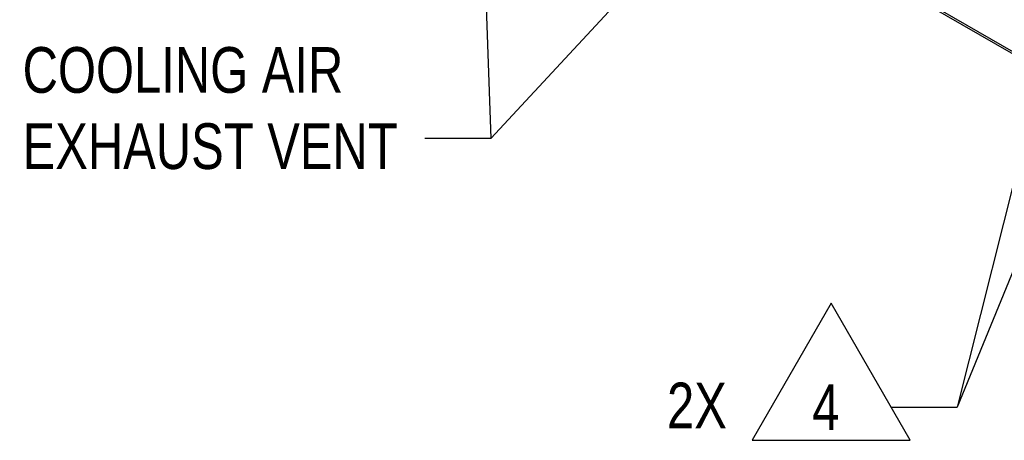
# Model space of a CAD drawing. Header units: inches. Extents: x 0 to 34, y 0 to 22.
# Tile 17 of 118: x 13.8 to 16.5, y 12.8 to 13.9. Entities that reach past the tile are written whole.
import ezdxf

# ---------------------------------------------------------------- set-up
doc = ezdxf.new("R2010")
doc.units = ezdxf.units.IN
doc.header["$LTSCALE"] = 1.87
doc.header["$MEASUREMENT"] = 0
doc.layers.get('0').update_dxf_attribs({"linetype": 'CONTINUOUS'})
doc.layers.add('DETAIL', color=7, linetype='CONTINUOUS')
doc.styles.get("Standard").update_dxf_attribs({"font": 'txt', "width": 0.8})

# ---------------------------------------------------------------- blocks, each defined once
blk = doc.blocks.new('FLAG_TRIANGLE_BL2', base_point=(16.216, 13.512))
at = {"layer": 'DETAIL', "color": 2, "linetype": 'CONTINUOUS'}
for p, q in [((16.7051, 14.2385), (16.362, 12.8762)), ((16.8627, 14.0949), (16.362, 12.8762)), ((16.0181, 13.16), (15.8018, 12.7854)), ((16.2344, 12.7854), (16.0181, 13.16)), ((16.182, 12.8762), (16.362, 12.8762)), ((15.8018, 12.7854), (16.2344, 12.7854))]:
    blk.add_line(p, q, dxfattribs=at)
at = {"layer": 'DETAIL', "color": 2, "linetype": 'CONTINUOUS', "const_width": 0.0312}
for points in [[(16.6971, 14.2688, 1), (16.7283, 14.2688, 1)], [(16.8589, 14.1238, 1), (16.8902, 14.1238, 1)]]:
    blk.add_lwpolyline(points, format="xyb", close=True, dxfattribs=at)
at = {"layer": 'DETAIL', "color": 2, "linetype": 'CONTINUOUS', "width": 0.8}
for s, p in [('2X', (15.5693, 12.8181)), ('4', (15.9664, 12.8137))]:
    blk.add_text(s, height=0.125, dxfattribs=at).set_placement(p)

msp = doc.modelspace()

# ---------------------------------------------------------------- linework, layer by layer
at = {"color": 7, "linetype": 'CONTINUOUS'}
for p, q in [((16.6625, 13.7626), (13.7996, 15.4156)), ((13.8033, 15.4076), (16.6625, 13.7567))]:
    msp.add_line(p, q, dxfattribs=at)
at = {"layer": 'DETAIL', "color": 2, "linetype": 'CONTINUOUS'}
for p, q in [((15.0425, 14.9196), (15.0876, 13.6106)), ((15.9181, 14.5054), (15.0876, 13.6106)), ((15.0876, 13.6106), (14.9076, 13.6106)), ((15.0876, 13.6106), (14.9076, 13.6106))]:
    msp.add_line(p, q, dxfattribs=at)

# ---------------------------------------------------------------- block references
msp.add_blockref('FLAG_TRIANGLE_BL2', (16.216, 13.512), dxfattribs=at)

# ---------------------------------------------------------------- texts
at = {"layer": 'DETAIL', "color": 2, "linetype": 'CONTINUOUS', "insert": (13.8076, 13.8606), "char_height": 0.125, "width": 1.2, "attachment_point": 1}
msp.add_mtext('COOLING AIR\\PEXHAUST VENT', dxfattribs=at)

doc.saveas('drawing.dxf')
